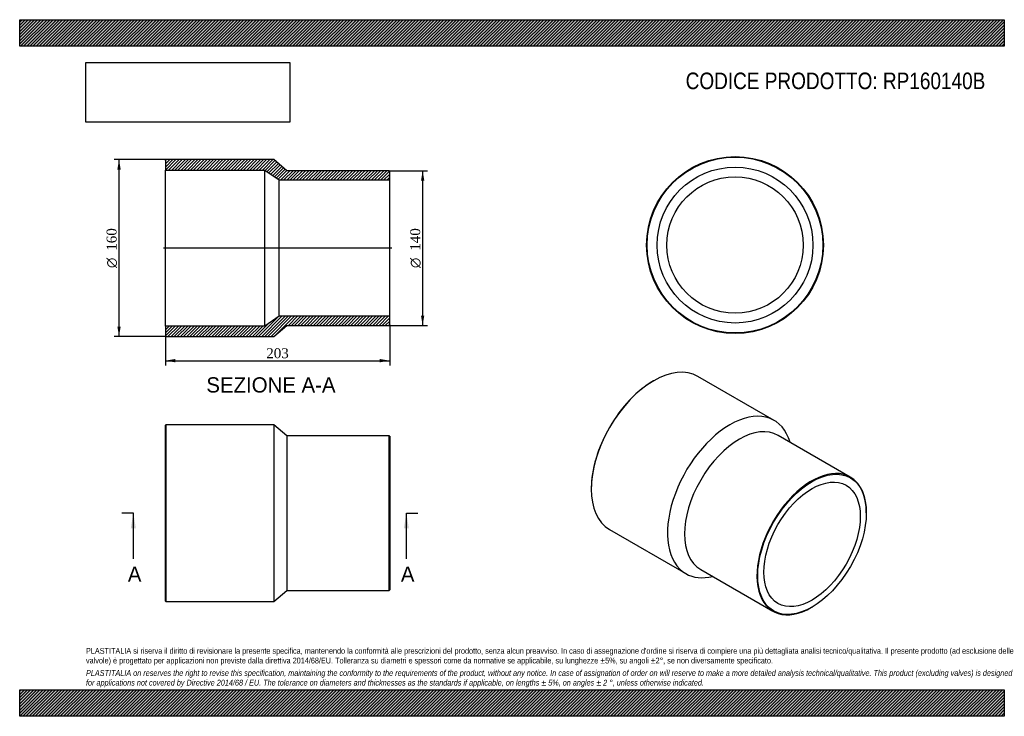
# Model space of a CAD drawing. Header units: millimetres. Extents: x 0 to 891, y 0 to 630.
import ezdxf
from ezdxf.enums import TextEntityAlignment as Align
from ezdxf.lldxf.tags import DXFTag

# ---------------------------------------------------------------- set-up
doc = ezdxf.new("R2010")
doc.units = ezdxf.units.MM
doc.header["$LTSCALE"] = 3
for name, color, linetype in [('Default', 7, 'Continuous'), ('DV4_Default', 7, 'Continuous'), ('RP160140B', 7, 'Continuous')]:
    doc.layers.add(name, color=color, linetype=linetype)
doc.styles.add('SEACAD_Solid_Edge_ANSI', font='seans.ttf')
doc.styles.add('SEACAD_Solid_Edge_ANSI1_Symbols', font='semeca1.ttf')
doc.styles.add('SEACAD_Times_New_Roman', font='times.ttf')
tags = doc.linetypes.add('CENTER2', pattern=[28.575, 19.05, -3.175, 3.175, -3.175]).pattern_tags.tags
tags[10:11] = [DXFTag(74, 4), DXFTag(75, 0), DXFTag(340, '0'), DXFTag(46, 0.0), DXFTag(50, 0.0), DXFTag(44, 0.0), DXFTag(45, 0.0)]
tags[8:9] = [DXFTag(74, 4), DXFTag(75, 0), DXFTag(340, '0'), DXFTag(46, 0.0), DXFTag(50, 0.0), DXFTag(44, 0.0), DXFTag(45, 0.0)]
tags[6:7] = [DXFTag(74, 4), DXFTag(75, 0), DXFTag(340, '0'), DXFTag(46, 0.0), DXFTag(50, 0.0), DXFTag(44, 0.0), DXFTag(45, 0.0)]
tags[4:5] = [DXFTag(74, 4), DXFTag(75, 0), DXFTag(340, '0'), DXFTag(46, 0.0), DXFTag(50, 0.0), DXFTag(44, 0.0), DXFTag(45, 0.0)]
doc.dimstyles.new('ANSImm', dxfattribs={"dimtxt": 9, "dimasz": 9, "dimexe": 4.5, "dimexo": 0, "dimgap": 2.25, "dimtad": 1, "dimdsep": 46, "dimtxsty": 'SEACAD_Times_New_Roman', "dimblk1": '_SE_FILLED', "dimblk2": '_SE_FILLED', "dimsah": 1, "dimcen": 4.5, "dimazin": 0, "dimtfac": 0.85, "dimtdec": 3, "dimtofl": 0, "dimtmove": 0, "dimatfit": 3, "dimfxl": 1, "dimarcsym": 0})
picture_1 = doc.add_image_def('image1.jpg', size_in_pixel=(4302, 1260))

# ---------------------------------------------------------------- blocks, each defined once
blk = doc.blocks.new('SE')
at = {"layer": 'RP160140B', "color": 7, "linetype": 'Continuous'}
for p, q in [((132.36, 263.75), (131.86, 263.25)), ((131.86, 104.25), (131.86, 263.25)), ((132.36, 263.75), (132.36, 103.75)), ((229.86, 263.75), (132.36, 263.75)), ((229.86, 263.75), (229.86, 103.75)), ((241.86, 253.75), (229.86, 263.75)), ((241.86, 253.75), (241.86, 113.75)), ((334.36, 253.75), (241.86, 253.75)), ((334.36, 113.75), (334.36, 253.75)), ((334.86, 253.25), (334.36, 253.75)), ((334.86, 253.25), (334.86, 114.25)), ((229.86, 103.75), (241.86, 113.75)), ((241.86, 113.75), (334.36, 113.75)), ((334.36, 113.75), (334.86, 114.25)), ((131.86, 104.25), (132.36, 103.75)), ((132.36, 103.75), (229.86, 103.75))]:
    blk.add_line(p, q, dxfattribs=at)
blk = doc.blocks.new('SE1')
at = {"layer": 'RP160140B', "color": 7, "linetype": 'Continuous'}
for p, q in [((573.8, 303.5), (573.45, 303.29)), ((682.74, 267.65), (613.8, 307.46)), ((751.64, 216.33), (686.23, 254.1)), ((517.23, 205.93), (517.23, 205.52)), ((766.13, 183.88), (766.13, 184.29)), ((533.8, 168.89), (602.74, 129.09)), ((616.23, 132.85), (681.64, 95.09)), ((716.64, 98.56), (716.99, 98.76))]:
    blk.add_line(p, q, dxfattribs=at)
for centre, major_axis, start_param, end_param in [((573.8, 238.18), (-40, -69.28), 3.141593, 6.283185), ((573.45, 238.38), (39.75, 68.85), 0.785398, 2.356195), ((642.74, 198.37), (-40, -69.28), 2.636232, 6.283185), ((651.23, 193.47), (-35, -60.62), 3.141593, 6.283185), ((716.64, 155.71), (35, 60.62), 0, 3.926991), ((716.64, 155.71), (35, 60.62), 5.497787, 6.283185), ((642.74, 198.37), (-40, -69.28), 0, 0.505361)]:
    blk.add_ellipse(centre, major_axis=major_axis, ratio=0.57735, start_param=start_param, end_param=end_param, dxfattribs=at)
for major_axis in [(-34.75, -60.19), (-30.85, -53.43)]:
    blk.add_ellipse((716.99, 155.51), major_axis=major_axis, ratio=0.57735, dxfattribs=at)
blk = doc.blocks.new('SE2')
at = {"layer": 'RP160140B', "color": 7, "linetype": 'Continuous'}
for radius in [80, 79.5, 70.5, 61.7]:
    blk.add_circle((647.34, 426.19), radius, dxfattribs=at)
blk = doc.blocks.new('SE4')
at = {"color": 7, "linetype": 'Continuous', "style": 'SEACAD_Solid_Edge_ANSI'}
blk.add_text('A', height=13.8, dxfattribs=at).set_placement((97.86, 135.45), align=Align.TOP_LEFT)
blk = doc.blocks.new('SE5')
at = {"color": 7, "linetype": 'Continuous', "style": 'SEACAD_Solid_Edge_ANSI'}
blk.add_text('A', height=13.8, dxfattribs=at).set_placement((344.94, 135.45), align=Align.TOP_LEFT)
blk = doc.blocks.new('SEANNOT_GROUP')
at = {"linetype": 'Continuous'}
blk.add_hatch(color=7, dxfattribs=at).paths.add_polyline_path([(105.14, 169.95), (102.84, 183.75), (100.54, 169.95)])
at = {"color": 7, "linetype": 'Continuous'}
blk.add_lwpolyline([(102.84, 142.35), (102.84, 183.75)], dxfattribs=at)
blk = doc.blocks.new('SEANNOT_GROUP1')
at = {"linetype": 'Continuous'}
blk.add_hatch(color=7, dxfattribs=at).paths.add_polyline_path([(352.22, 169.95), (349.92, 183.75), (347.62, 169.95)])
at = {"color": 7, "linetype": 'Continuous'}
blk.add_lwpolyline([(349.92, 142.35), (349.92, 183.75)], dxfattribs=at)
blk = doc.blocks.new('SE3')
at = {"layer": 'Default', "color": 7, "linetype": 'CENTER2'}
for p, q in [((102.84, 183.75), (92.49, 183.75)), ((349.92, 183.75), (360.27, 183.75))]:
    blk.add_line(p, q, dxfattribs=at)
at = {"layer": 'Default', "color": 7, "linetype": 'CENTER2', "const_width": 0.0001}
blk.add_lwpolyline([(102.84, 183.75), (349.92, 183.75)], dxfattribs=at)
at = {"layer": 'Default'}
for name in ['SEANNOT_GROUP', 'SEANNOT_GROUP1', 'SE4', 'SE5']:
    blk.add_blockref(name, (0, 0), dxfattribs=at)
blk = doc.blocks.new('SE6')
at = {"layer": 'RP160140B', "linetype": 'Continuous'}
h = blk.add_hatch(dxfattribs=at)
h.set_pattern_fill('LINE', scale=0.62992, angle=45, style=0)
h.paths.add_polyline_path([(241.86, 493.46), (229.86, 503.46), (132.36, 503.46), (131.86, 502.96), (131.86, 493.96), (221.86, 493.96), (234.86, 485.16), (334.86, 485.16), (334.86, 492.96), (334.36, 493.46)])
h = blk.add_hatch(dxfattribs=at)
h.set_pattern_fill('LINE', scale=0.62992, angle=45, style=0)
h.paths.add_polyline_path([(229.86, 343.46), (241.86, 353.46), (334.36, 353.46), (334.86, 353.96), (334.86, 361.76), (234.86, 361.76), (221.86, 352.96), (131.86, 352.96), (131.86, 343.96), (132.36, 343.46)])
at = {"layer": 'DV4_Default', "color": 7, "linetype": 'CENTER2'}
blk.add_line((336.61, 423.46), (130.11, 423.46), dxfattribs=at)
at = {"layer": 'RP160140B', "color": 7, "linetype": 'Continuous'}
for p, q in [((131.86, 502.96), (132.36, 503.46)), ((131.86, 502.96), (131.86, 493.96)), ((229.86, 503.46), (132.36, 503.46)), ((241.86, 493.46), (229.86, 503.46)), ((131.86, 352.96), (131.86, 493.96)), ((131.86, 493.96), (221.86, 493.96)), ((221.86, 352.96), (221.86, 493.96)), ((221.86, 493.96), (234.86, 485.16)), ((334.36, 493.46), (241.86, 493.46)), ((334.36, 493.46), (334.86, 492.96)), ((334.86, 485.16), (334.86, 492.96)), ((234.86, 361.76), (234.86, 485.16)), ((234.86, 485.16), (334.86, 485.16)), ((334.86, 361.76), (334.86, 485.16)), ((234.86, 361.76), (221.86, 352.96)), ((334.86, 361.76), (234.86, 361.76)), ((334.86, 353.96), (334.86, 361.76)), ((221.86, 352.96), (131.86, 352.96)), ((131.86, 352.96), (131.86, 343.96)), ((229.86, 343.46), (241.86, 353.46)), ((241.86, 353.46), (334.36, 353.46)), ((334.86, 353.96), (334.36, 353.46)), ((132.36, 343.46), (131.86, 343.96)), ((132.36, 343.46), (229.86, 343.46))]:
    blk.add_line(p, q, dxfattribs=at)
blk = doc.blocks.new('GDimGGroup')
at = {"layer": 'Default', "linetype": 'Continuous'}
for points in [[(366.15, 484.46), (364.65, 493.46), (363.15, 484.46)], [(366.15, 362.46), (363.15, 362.46), (364.65, 353.46)]]:
    blk.add_hatch(color=7, dxfattribs=at).paths.add_polyline_path(points)
at = {"layer": 'Default', "color": 7, "linetype": 'Continuous'}
for p, q in [((334.36, 493.46), (369.15, 493.46)), ((364.65, 493.46), (364.65, 353.46)), ((334.36, 353.46), (369.15, 353.46))]:
    blk.add_line(p, q, dxfattribs=at)
for s, style, p in [('140', 'SEACAD_Times_New_Roman', (353.4, 421.05)), ('O', 'SEACAD_Solid_Edge_ANSI1_Symbols', (353.4, 405.39))]:
    blk.add_text(s, height=9, rotation=90, dxfattribs=dict(at, style=style)).set_placement(p, align=Align.TOP_LEFT)
blk = doc.blocks.new('DMBLK234')
at = {"layer": 'Default', "linetype": 'Continuous'}
for points in [[(140.86, 320.12), (140.86, 323.12), (131.86, 321.62)], [(325.86, 320.12), (334.86, 321.62), (325.86, 323.12)]]:
    blk.add_hatch(color=7, dxfattribs=at).paths.add_polyline_path(points)
at = {"layer": 'Default', "color": 7, "linetype": 'Continuous'}
for p, q in [((131.86, 352.96), (131.86, 317.12)), ((334.86, 353.96), (334.86, 317.12)), ((131.86, 321.62), (334.86, 321.62))]:
    blk.add_line(p, q, dxfattribs=at)
at = {"layer": 'Default', "color": 7, "linetype": 'Continuous', "style": 'SEACAD_Times_New_Roman'}
blk.add_text('203', height=9, dxfattribs=at).set_placement((223.12, 332.87), align=Align.TOP_LEFT)
blk = doc.blocks.new('_SE_FILLED')
at = {"color": 0}
blk.add_line((0, 0), (-1, 0), dxfattribs=at)
blk.add_solid([(0, 0), (-1, -0.1665), (-1, 0.1665), (0, 0)], dxfattribs=at)
blk = doc.blocks.new('GDimGGroup1')
at = {"layer": 'Default', "linetype": 'Continuous'}
for points in [[(88.39, 494.46), (91.39, 494.46), (89.89, 503.46)], [(88.39, 352.46), (89.89, 343.46), (91.39, 352.46)]]:
    blk.add_hatch(color=7, dxfattribs=at).paths.add_polyline_path(points)
at = {"layer": 'Default', "color": 7, "linetype": 'Continuous'}
for p, q in [((132.36, 503.46), (85.39, 503.46)), ((89.89, 343.46), (89.89, 503.46)), ((132.36, 343.46), (85.39, 343.46))]:
    blk.add_line(p, q, dxfattribs=at)
for s, style, p in [('160', 'SEACAD_Times_New_Roman', (78.64, 421.05)), ('O', 'SEACAD_Solid_Edge_ANSI1_Symbols', (78.64, 405.39))]:
    blk.add_text(s, height=9, rotation=90, dxfattribs=dict(at, style=style)).set_placement(p, align=Align.TOP_LEFT)

msp = doc.modelspace()

# ---------------------------------------------------------------- hatches: boundary and pattern name
at = {"layer": 'Default', "linetype": 'Continuous'}
h = msp.add_hatch(dxfattribs=at)
h.set_pattern_fill('LINE', scale=0.629921, angle=45, style=0)
h.paths.add_polyline_path([(891, 606), (891, 630), (0, 630), (0, 606)])
for points in [[(891, 606), (891, 630), (0, 630), (0, 606)], [(891, 0), (891, 24), (0, 24), (0, 0)]]:
    msp.add_hatch(color=7, dxfattribs=at).paths.add_polyline_path(points)
h = msp.add_hatch(dxfattribs=at)
h.set_pattern_fill('LINE', scale=0.62992, angle=45, style=0)
h.paths.add_polyline_path([(891, 0), (891, 24), (0, 24), (0, 0)])

# ---------------------------------------------------------------- linework, layer by layer
at = {"layer": 'Default', "color": 7, "linetype": 'Continuous'}
for p, q in [((0, 630), (891, 630)), ((0, 606), (0, 630)), ((891, 630), (891, 606)), ((891, 606), (0, 606)), ((0, 24), (891, 24)), ((0, 0), (0, 24)), ((891, 24), (891, 0)), ((891, 0), (0, 0))]:
    msp.add_line(p, q, dxfattribs=at)

# ---------------------------------------------------------------- block references
at = {"layer": 'Default'}
for name in ['GDimGGroup1', 'SE6', 'SE2', 'GDimGGroup', 'SE1', 'SE', 'SE3']:
    msp.add_blockref(name, (0, 0), dxfattribs=at)

# ---------------------------------------------------------------- texts
at = {"layer": 'Default', "color": 7, "linetype": 'Continuous', "style": 'SEACAD_Solid_Edge_ANSI'}
msp.add_text('SEZIONE A-A', height=13.8, dxfattribs=at).set_placement((168.928, 306.613), align=Align.TOP_LEFT)
at = {"layer": 'Default', "attachment_point": 1}
for s, insert, char_height, width in [('{\\fArial Narrow|b0||i0||c0|p34;\\C7;\\H15.;\\W1.;CODICE PRODOTTO: RP160140B}', (602.666, 582.191), 15, 272.01139), ("{\\fArial Narrow|b0||i0||c0|p34;\\C7;\\H5.25;\\W1.;PLASTITALIA si riserva il diritto di revisionare la presente specifica, mantenendo la conformità alle prescrizioni del prodotto, senza alcun preavviso. In caso di assegnazione d'ordine si riserva di compiere una più dettagliata analisi tecnico/qualitativa. Il presente prodotto (ad esclusione delle \\P}{\\fArial Narrow|b0||i0||c0|p34;\\C7;\\H5.25;\\W1.;valvole) è progettato per applicazioni non previste dalla direttiva 2014/68/EU. Tolleranza su diametri e spessori come da normative se applicabile, su lunghezze ±5%, su angoli ±2°, se non diversamente specificato.\\P}{\\fArial Narrow|b0||i0||c0|p34;\\C7;\\H1.5;\\W1.;   \\P}{\\fArial Narrow|b0||i1||c0|p34;\\C7;\\H5.25;\\W1.;PLASTITALIA on reserves the right to revise this specification, maintaining the conformity to the requirements of the product, without any notice. In case of assignation of order on will reserve to make a more detailed analysis technical/qualitative. This product (excluding valves) is designed \\P}{\\fArial Narrow|b0||i1||c0|p34;\\C7;\\H5.25;\\W1.;for applications not covered by Directive 2014/68 / EU. The tolerance on diameters and thicknesses as the standards if applicable, on lengths ± 5%, on angles ± 2 °, unless otherwise indicated.\\P}", (60, 61.807), 5.25, 771)]:
    msp.add_mtext(s, dxfattribs=dict(at, insert=insert, char_height=char_height, width=width))

# ---------------------------------------------------------------- dimensions: what is measured, and where the dimension line sits
at = {"layer": 'Default', "color": 7, "linetype": 'Continuous'}
dim = msp.add_linear_dim(base=(131.857, 321.621), p1=(131.857, 352.957), p2=(334.857, 353.957), angle=0.282243, text='\\A1;<>', dimstyle='ANSImm', dxfattribs=at)
dim.commit()
dim.dimension.update_dxf_attribs({"geometry": 'DMBLK234', "text_midpoint": (233.357, 321.621), "dimtype": 161})

# ---------------------------------------------------------------- pictures from other files: only their frames are drawn
image = msp.add_image(picture_1, insert=(60, 537.31), size_in_units=(184.371, 54))
image.dxf.flags = 7

doc.saveas('drawing.dxf')
